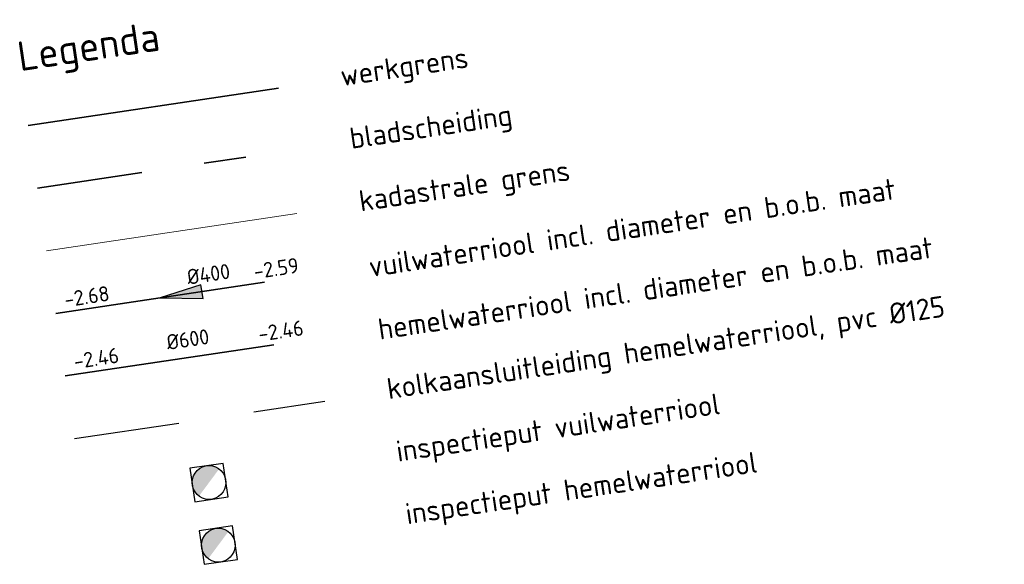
# Model space of a CAD drawing. Header units: metres. Extents: x 0 to 137602, y 0 to 467030.
# Tile 23 of 23: x 137579 to 137602, y 466944 to 466957. Entities that reach past the tile are written whole.
import ezdxf
from ezdxf.enums import TextEntityAlignment as Align

# ---------------------------------------------------------------- set-up
doc = ezdxf.new("R2010")
doc.units = ezdxf.units.M
for name, pattern in [('AL-TEKENBLADGRENS', [11.5, 2.5, -1.5, 1, -1.5, 1, -1.5, 2.5]), ('RI-HWA', [7.4, 5, -2.4]), ('RI-HWA_KOLKAANSLUITING', [4.3, 2.5, -1.8]), ('RI-VWA', [11, 5, -3, 0, -3]), ('XX-PROJECTGRENS', [18, 12, -3, 0, -3])]:
    doc.linetypes.add(name, pattern=pattern)
for name, color, linetype, lineweight, true_color in [('B-WE-KG-GRENS_PERCEEL-G', 150, 'Continuous', 18, 0x007fff), ('N-WE-RI-HWA_KOLKAANSLUITING-G', 150, 'RI-HWA_KOLKAANSLUITING', 25, 0x007fff), ('N-WE-RI-HWA_RIOOLPUT_INSPECTIEPUT_BETON-S', 150, 'Continuous', 25, 0x007fff), ('N-WE-RI-HWA_STROOMRICHTING-S', 150, 'Continuous', 25, 0x007fff), ('N-WE-RI-HWA_TRANSPORTLEIDING-G', 150, 'RI-HWA', 35, 0x007fff), ('N-WE-RI-VWA_RIOOLPUT_INSPECTIEPUT-S', 20, 'Continuous', 25, 0xff3f00), ('N-WE-RI-VWA_STROOMRICHTING-S', 20, 'Continuous', 25, 0xff3f00), ('N-WE-RI-VWA_TRANSPORTLEIDING-G', 20, 'RI-VWA', 35, 0xff3f00)]:
    doc.layers.add(name, color=color, linetype=linetype, lineweight=lineweight, true_color=true_color)
for name, color, linetype, lineweight in [('N-WE-KG-GRENS_PROJECT-G', 7, 'XX-PROJECTGRENS', 35), ('X-XX-AL-LEGENDA-T25', 7, 'Continuous', 25), ('X-XX-AL-LEGENDA-T35', 50, 'Continuous', 35), ('X-XX-AL-TEKENBLADGRENS-G', 7, 'AL-TEKENBLADGRENS', 35)]:
    doc.layers.add(name, color=color, linetype=linetype, lineweight=lineweight)
doc.styles.add('NLCS-ISO', font='NLCS-ISO.ttf')
doc.styles.add('NLCS-ISO-M200-T25', font='NLCS-ISO.ttf', dxfattribs={"height": 0.5})
doc.styles.add('NLCS-ISO-M200-T35', font='NLCS-ISO.ttf', dxfattribs={"height": 0.7})

# ---------------------------------------------------------------- blocks, each defined once
blk = doc.blocks.new('*U158')
at = {"ltscale": 0.1}
blk.add_hatch(color=256, dxfattribs=at).paths.add_polyline_path([(-2.5, 0), (2.5, -0.83), (2.5, 0.83)])
at = {"ltscale": 0.1, "flags": 128}
blk.add_lwpolyline([(-2.5, 0), (2.5, -0.83), (2.5, 0.83)], close=True, dxfattribs=at)
at = {"ltscale": 0.1, "style": 'NLCS-ISO'}
for tag, p in [('BOBL', (-8.4, 0)), ('MAT', (-1, 0.5))]:
    blk.add_attdef(tag, text='', height=1.8, dxfattribs=at).set_placement(p, align=Align.BOTTOM_RIGHT)
for tag, p in [('DIA', (1, 0.5)), ('BOBR', (8.92, 0))]:
    blk.add_attdef(tag, text='', height=1.8, dxfattribs=at).set_placement(p, align=Align.BOTTOM_LEFT)
blk.add_attdef('JVA', text='', height=1.8, dxfattribs=at).set_placement((0, -1), align=Align.TOP_CENTER)
blk = doc.blocks.new('N-SRI-PUT_BETON-SO')
blk.add_hatch(color=256).paths.add_polyline_path([(1.41, 1.41, 0.664858), (-2, 0.02), (-2, -0.02, 0.196534), (-1.41, -1.41)])
at = {"lineweight": -3, "flags": 128}
blk.add_lwpolyline([(2, -2), (2, 2), (-2, 2), (-2, -2)], close=True, dxfattribs=at)
at = {"lineweight": -3}
blk.add_circle((0, 0), 2, dxfattribs=at)
blk = doc.blocks.new('*U382')
at = {"ltscale": 0.1, "char_height": 1.8, "style": 'NLCS-ISO'}
for s, insert, attachment_point in [('-2.46', (-13.75, 0.63), 7), ('%%C600', (0, 1.25), 8), ('-2.46', (13.75, 0.63), 9)]:
    blk.add_mtext_dynamic_manual_height_columns(s, width=10.6337, gutter_width=1.8, heights=[0], dxfattribs=dict(at, insert=insert, attachment_point=attachment_point))

msp = doc.modelspace()

# ---------------------------------------------------------------- linework, layer by layer
at = {"layer": 'B-WE-KG-GRENS_PERCEEL-G', "flags": 128}
msp.add_lwpolyline([(137579.744, 466951.598), (137585.679, 466952.48)], dxfattribs=at)
at = {"layer": 'N-WE-KG-GRENS_PROJECT-G', "flags": 128}
msp.add_lwpolyline([(137579.303, 466954.565), (137585.238, 466955.447)], dxfattribs=at)
at = {"layer": 'N-WE-RI-HWA_KOLKAANSLUITING-G', "flags": 128}
msp.add_lwpolyline([(137580.406, 466947.147), (137586.34, 466948.029)], dxfattribs=at)
at = {"layer": 'N-WE-RI-HWA_TRANSPORTLEIDING-G', "flags": 128}
msp.add_lwpolyline([(137580.185, 466948.63), (137586.12, 466949.512)], dxfattribs=at)
at = {"layer": 'N-WE-RI-VWA_TRANSPORTLEIDING-G', "flags": 128}
msp.add_lwpolyline([(137579.965, 466950.114), (137585.899, 466950.996)], dxfattribs=at)
at = {"layer": 'X-XX-AL-TEKENBLADGRENS-G', "flags": 128}
msp.add_lwpolyline([(137579.524, 466953.082), (137585.458, 466953.964)], dxfattribs=at)

# ---------------------------------------------------------------- block references
at = {"layer": 'N-WE-RI-HWA_RIOOLPUT_INSPECTIEPUT_BETON-S', "xscale": 0.2, "yscale": 0.2, "zscale": 0.2, "rotation": 8.452767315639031}
msp.add_blockref('N-SRI-PUT_BETON-SO', (137583.814, 466944.62), dxfattribs=at)
at = {"layer": 'N-WE-RI-HWA_STROOMRICHTING-S', "xscale": 0.2000000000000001, "yscale": 0.2000000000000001, "zscale": 0.2000000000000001, "rotation": 8.45276731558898}
msp.add_blockref('*U382', (137583.153, 466949.071), dxfattribs=at)
at = {"layer": 'N-WE-RI-VWA_RIOOLPUT_INSPECTIEPUT-S', "xscale": 0.1999999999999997, "yscale": 0.1999999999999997, "zscale": 0.1999999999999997, "rotation": 8.45276731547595}
msp.add_blockref('N-SRI-PUT_BETON-SO', (137583.594, 466946.104), dxfattribs=at)
at = {"layer": 'N-WE-RI-VWA_STROOMRICHTING-S'}
ref = msp.add_blockref('*U158', (137582.932, 466950.555), dxfattribs=dict(at, xscale=0.2, yscale=0.2, zscale=0.2, rotation=8.452767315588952))
ref.add_attrib('DIA', '%%C400', dxfattribs={"layer": '0', "ltscale": 0.1, "height": 0.36, "rotation": 8.4528, "style": 'NLCS-ISO'}).set_placement((137583.115, 466950.683), align=Align.BOTTOM_LEFT)
ref.add_attrib('BOBL', '-2.68', dxfattribs={"layer": '0', "ltscale": 0.1, "height": 0.36, "rotation": 8.4528, "style": 'NLCS-ISO'}).set_placement((137581.27, 466950.308), align=Align.BOTTOM_RIGHT)
ref.add_attrib('BOBR', '-2.59', dxfattribs={"layer": '0', "ltscale": 0.1, "height": 0.36, "rotation": 8.4528, "style": 'NLCS-ISO'}).set_placement((137584.696, 466950.817), align=Align.BOTTOM_LEFT)

# ---------------------------------------------------------------- texts
at = {"layer": 'X-XX-AL-LEGENDA-T25', "char_height": 0.5, "attachment_point": 4, "rotation": 8.4528, "style": 'NLCS-ISO-M200-T25'}
for s, insert in [('werkgrens', (137586.722, 466955.668)), ('bladscheiding', (137586.942, 466954.184)), ('kadastrale grens', (137587.163, 466952.7)), ('vuilwaterriool incl. diameter en b.o.b. maat', (137587.383, 466951.217)), ('hemelwaterriool incl. diameter en b.o.b. maat', (137587.604, 466949.733)), ('kolkaansluitleiding hemelwaterriool, pvc %%C125', (137587.824, 466948.249)), ('inspectieput vuilwaterriool', (137588.045, 466946.765)), ('inspectieput hemelwaterriool', (137588.265, 466945.282))]:
    msp.add_mtext(s, dxfattribs=dict(at, insert=insert))
at = {"layer": 'X-XX-AL-LEGENDA-T35', "insert": (137579.009, 466956.544), "char_height": 0.7, "attachment_point": 1, "rotation": 8.4528, "style": 'NLCS-ISO-M200-T35'}
msp.add_mtext('Legenda', dxfattribs=at)

doc.saveas('drawing.dxf')
